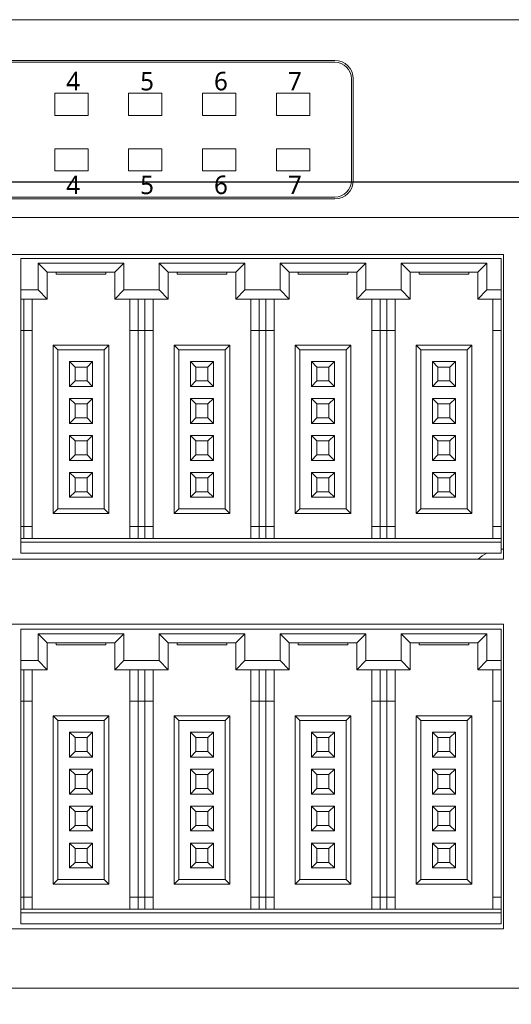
# Model space of a CAD drawing. Header units: millimetres. Extents: x 2293 to 4250, y -591 to 894.
# Tile 115 of 117: x 3961 to 3988, y 693 to 746. Entities that reach past the tile are written whole.
import ezdxf

# ---------------------------------------------------------------- set-up
doc = ezdxf.new("R2010")
doc.units = ezdxf.units.MM
doc.header["$PDSIZE"] = -1
doc.layers.add('1', color=7, linetype='Continuous', lineweight=13)
doc.dimstyles.new('ISO-25', dxfattribs={"dimtxt": 2.5, "dimasz": 2.5, "dimexe": 1.25, "dimexo": 0.625, "dimtad": 1, "dimtxsty": 'Standard', "dimcen": 2.5, "dimadec": 0, "dimazin": 0, "dimtfac": 1, "dimtmove": 0, "dimatfit": 3, "dimfxl": 1, "dimarcsym": 0})

# ---------------------------------------------------------------- blocks, each defined once
blk = doc.blocks.new('*D74')
at = {"color": 0, "lineweight": -2}
for p, q in [((4006.215, 736.982), (3878.615, 736.982)), ((3880.615, 732.902), (3880.615, 722.756)), ((3880.615, 706.062), (3880.615, 716.208)), ((3898.415, 701.982), (3878.615, 701.982))]:
    blk.add_line(p, q, dxfattribs=at)
at = {"color": 0}
for points in [[(3881.295, 732.902), (3879.935, 732.902), (3880.615, 736.982)], [(3879.935, 706.062), (3881.295, 706.062), (3880.615, 701.982)]]:
    blk.add_solid(points, dxfattribs=at)
at = {"layer": 'Defpoints', "color": 0}
for p in [(3880.615, 736.982), (4006.215, 736.982), (3898.415, 701.982)]:
    blk.add_point(p, dxfattribs=at)
at = {"color": 0, "insert": (3880.615, 719.482), "char_height": 3.5, "attachment_point": 5}
blk.add_mtext('(35)', dxfattribs=at)
blk = doc.blocks.new('*D75')
at = {"color": 0, "lineweight": -2}
for p, q in [((3901.115, 695.382), (3901.115, 671.025)), ((4003.515, 695.382), (4003.515, 671.025)), ((3905.195, 673.025), (3999.435, 673.025))]:
    blk.add_line(p, q, dxfattribs=at)
at = {"color": 0}
for points in [[(3905.195, 673.705), (3905.195, 672.345), (3901.115, 673.025)], [(3999.435, 672.345), (3999.435, 673.705), (4003.515, 673.025)]]:
    blk.add_solid(points, dxfattribs=at)
at = {"layer": 'Defpoints', "color": 0}
for p in [(3901.115, 695.382), (4003.515, 695.382), (4003.515, 673.025)]:
    blk.add_point(p, dxfattribs=at)
at = {"color": 0, "insert": (3952.315, 676.59), "char_height": 3.5, "attachment_point": 5}
blk.add_mtext('102,4%%p0,5', dxfattribs=at)
blk = doc.blocks.new('*D76')
at = {"color": 0, "lineweight": -2}
for p, q in [((4006.215, 736.982), (4006.215, 657.931)), ((3898.415, 701.982), (3898.415, 657.931)), ((3902.495, 659.931), (4002.135, 659.931))]:
    blk.add_line(p, q, dxfattribs=at)
at = {"color": 0}
for points in [[(3902.495, 660.611), (3902.495, 659.251), (3898.415, 659.931)], [(4002.135, 659.251), (4002.135, 660.611), (4006.215, 659.931)]]:
    blk.add_solid(points, dxfattribs=at)
at = {"layer": 'Defpoints', "color": 0}
for p in [(4006.215, 736.982), (3898.415, 701.982), (4006.215, 659.931)]:
    blk.add_point(p, dxfattribs=at)
at = {"color": 0, "insert": (3952.315, 663.496), "char_height": 3.5, "attachment_point": 5}
blk.add_mtext('(107,8)', dxfattribs=at)

msp = doc.modelspace()

# ---------------------------------------------------------------- linework, layer by layer
at = {"layer": '1', "color": 92, "linetype": 'Continuous', "lineweight": 13}
for p, q in [((3930.915, 745.782), (4001.515, 745.782)), ((4001.515, 735.082), (3930.915, 735.082)), ((3930.915, 693.382), (4001.515, 693.382))]:
    msp.add_line(p, q, dxfattribs=at)
at = {"layer": '1', "color": 7, "linetype": 'Continuous', "lineweight": 18}
for p, q in [((3930.915, 745.782), (4001.515, 745.782)), ((3978.175, 743.582), (3930.915, 743.582)), ((3930.915, 743.482), (3978.175, 743.482)), ((3979.075, 742.582), (3979.075, 737.082)), ((3979.175, 742.582), (3979.175, 737.082)), ((3963.015, 741.802), (3964.815, 741.802)), ((3963.015, 740.602), (3963.015, 741.802)), ((3963.015, 740.602), (3963.015, 741.802)), ((3963.015, 741.802), (3964.815, 741.802)), ((3964.815, 741.802), (3964.815, 740.602)), ((3964.815, 741.802), (3964.815, 740.602)), ((3967.015, 741.802), (3968.815, 741.802)), ((3967.015, 740.602), (3967.015, 741.802)), ((3967.015, 740.602), (3967.015, 741.802)), ((3967.015, 741.802), (3968.815, 741.802)), ((3968.815, 741.802), (3968.815, 740.602)), ((3968.815, 741.802), (3968.815, 740.602)), ((3971.015, 741.802), (3972.815, 741.802)), ((3971.015, 740.602), (3971.015, 741.802)), ((3971.015, 740.602), (3971.015, 741.802)), ((3971.015, 741.802), (3972.815, 741.802)), ((3972.815, 741.802), (3972.815, 740.602)), ((3972.815, 741.802), (3972.815, 740.602)), ((3975.015, 741.802), (3976.815, 741.802)), ((3975.015, 740.602), (3975.015, 741.802)), ((3975.015, 740.602), (3975.015, 741.802)), ((3975.015, 741.802), (3976.815, 741.802)), ((3976.815, 741.802), (3976.815, 740.602)), ((3976.815, 741.802), (3976.815, 740.602)), ((3964.815, 740.602), (3963.015, 740.602)), ((3964.815, 740.602), (3963.015, 740.602)), ((3968.815, 740.602), (3967.015, 740.602)), ((3968.815, 740.602), (3967.015, 740.602)), ((3972.815, 740.602), (3971.015, 740.602)), ((3972.815, 740.602), (3971.015, 740.602)), ((3976.815, 740.602), (3975.015, 740.602)), ((3976.815, 740.602), (3975.015, 740.602)), ((3963.015, 738.802), (3964.815, 738.802)), ((3963.015, 737.602), (3963.015, 738.802)), ((3963.015, 737.602), (3963.015, 738.802)), ((3963.015, 738.802), (3964.815, 738.802)), ((3964.815, 738.802), (3964.815, 737.602)), ((3964.815, 738.802), (3964.815, 737.602)), ((3967.015, 737.602), (3967.015, 738.802)), ((3967.015, 738.802), (3968.815, 738.802)), ((3967.015, 738.802), (3968.815, 738.802)), ((3967.015, 737.602), (3967.015, 738.802)), ((3968.815, 738.802), (3968.815, 737.602)), ((3968.815, 738.802), (3968.815, 737.602)), ((3971.015, 737.602), (3971.015, 738.802)), ((3971.015, 738.802), (3972.815, 738.802)), ((3971.015, 737.602), (3971.015, 738.802)), ((3971.015, 738.802), (3972.815, 738.802)), ((3972.815, 738.802), (3972.815, 737.602)), ((3972.815, 738.802), (3972.815, 737.602)), ((3975.015, 738.802), (3976.815, 738.802)), ((3975.015, 737.602), (3975.015, 738.802)), ((3975.015, 737.602), (3975.015, 738.802)), ((3975.015, 738.802), (3976.815, 738.802)), ((3976.815, 738.802), (3976.815, 737.602)), ((3976.815, 738.802), (3976.815, 737.602)), ((3964.815, 737.602), (3963.015, 737.602)), ((3964.815, 737.602), (3963.015, 737.602)), ((3968.815, 737.602), (3967.015, 737.602)), ((3968.815, 737.602), (3967.015, 737.602)), ((3972.815, 737.602), (3971.015, 737.602)), ((3972.815, 737.602), (3971.015, 737.602)), ((3976.815, 737.602), (3975.015, 737.602)), ((3976.815, 737.602), (3975.015, 737.602)), ((3978.175, 736.182), (3930.915, 736.182)), ((3978.175, 736.082), (3930.915, 736.082)), ((4001.515, 735.082), (3930.915, 735.082)), ((3934.915, 733.082), (3987.315, 733.082)), ((3961.185, 732.862), (3987.185, 732.862)), ((3961.185, 731.162), (3961.185, 732.862)), ((3966.76, 732.612), (3962.11, 732.612)), ((3962.11, 732.612), (3962.61, 732.112)), ((3962.11, 732.612), (3962.11, 731.162)), ((3966.76, 732.612), (3966.26, 732.112)), ((3966.76, 731.162), (3966.76, 732.612)), ((3973.31, 732.612), (3968.66, 732.612)), ((3968.66, 732.612), (3969.16, 732.112)), ((3968.66, 732.612), (3968.66, 731.162)), ((3973.31, 732.612), (3972.81, 732.112)), ((3973.31, 731.162), (3973.31, 732.612)), ((3975.21, 732.612), (3975.21, 731.162)), ((3979.86, 732.612), (3975.21, 732.612)), ((3975.21, 732.612), (3975.71, 732.112)), ((3979.86, 732.612), (3979.36, 732.112)), ((3979.86, 731.162), (3979.86, 732.612)), ((3986.41, 732.612), (3981.76, 732.612)), ((3981.76, 732.612), (3982.26, 732.112)), ((3981.76, 732.612), (3981.76, 731.162)), ((3986.41, 732.612), (3985.91, 732.112)), ((3986.41, 731.162), (3986.41, 732.612)), ((3987.185, 732.862), (3987.185, 731.162)), ((3987.315, 733.082), (3987.315, 716.582)), ((3962.61, 732.112), (3962.61, 730.662)), ((3966.26, 732.112), (3962.61, 732.112)), ((3963.085, 732.012), (3963.085, 732.112)), ((3965.785, 732.012), (3965.785, 732.112)), ((3966.26, 730.662), (3966.26, 732.112)), ((3972.81, 732.112), (3969.16, 732.112)), ((3969.16, 732.112), (3969.16, 730.662)), ((3969.635, 732.012), (3969.635, 732.112)), ((3972.335, 732.012), (3972.335, 732.112)), ((3972.81, 730.662), (3972.81, 732.112)), ((3979.36, 732.112), (3975.71, 732.112)), ((3975.71, 732.112), (3975.71, 730.662)), ((3976.185, 732.012), (3976.185, 732.112)), ((3978.885, 732.012), (3978.885, 732.112)), ((3979.36, 730.662), (3979.36, 732.112)), ((3985.91, 732.112), (3982.26, 732.112)), ((3982.26, 732.112), (3982.26, 730.662)), ((3982.735, 732.012), (3982.735, 732.112)), ((3985.435, 732.012), (3985.435, 732.112)), ((3985.91, 730.662), (3985.91, 732.112)), ((3963.085, 732.012), (3965.785, 732.012)), ((3969.635, 732.012), (3972.335, 732.012)), ((3976.185, 732.012), (3978.885, 732.012)), ((3982.735, 732.012), (3985.435, 732.012)), ((3961.185, 731.162), (3961.185, 730.662)), ((3962.11, 731.162), (3961.185, 731.162)), ((3962.11, 731.162), (3962.61, 730.662)), ((3966.76, 731.162), (3966.26, 730.662)), ((3968.66, 731.162), (3966.76, 731.162)), ((3968.66, 731.162), (3969.16, 730.662)), ((3973.31, 731.162), (3972.81, 730.662)), ((3975.21, 731.162), (3973.31, 731.162)), ((3975.21, 731.162), (3975.71, 730.662)), ((3979.86, 731.162), (3979.36, 730.662)), ((3981.76, 731.162), (3979.86, 731.162)), ((3981.76, 731.162), (3982.26, 730.662)), ((3986.41, 731.162), (3985.91, 730.662)), ((3987.185, 731.162), (3986.41, 731.162)), ((3987.185, 730.662), (3987.185, 731.162)), ((3961.185, 730.662), (3961.185, 728.962)), ((3962.61, 730.662), (3961.185, 730.662)), ((3961.335, 730.662), (3961.335, 728.962)), ((3961.785, 730.662), (3961.785, 728.962)), ((3969.16, 730.662), (3966.26, 730.662)), ((3967.085, 728.962), (3967.085, 730.662)), ((3967.535, 728.962), (3967.535, 730.662)), ((3967.885, 730.662), (3967.885, 728.962)), ((3968.335, 730.662), (3968.335, 728.962)), ((3975.71, 730.662), (3972.81, 730.662)), ((3973.635, 728.962), (3973.635, 730.662)), ((3974.085, 728.962), (3974.085, 730.662)), ((3974.435, 730.662), (3974.435, 728.962)), ((3974.885, 730.662), (3974.885, 728.962)), ((3982.26, 730.662), (3979.36, 730.662)), ((3980.185, 728.962), (3980.185, 730.662)), ((3980.635, 728.962), (3980.635, 730.662)), ((3980.985, 730.662), (3980.985, 728.962)), ((3981.435, 730.662), (3981.435, 728.962)), ((3987.185, 730.662), (3985.91, 730.662)), ((3986.735, 728.962), (3986.735, 730.662)), ((3987.185, 728.962), (3987.185, 730.662)), ((3961.185, 728.962), (3961.185, 718.362)), ((3961.335, 728.962), (3961.185, 728.962)), ((3961.335, 728.962), (3961.335, 718.362)), ((3961.335, 728.962), (3961.785, 728.962)), ((3961.785, 728.962), (3961.785, 718.362)), ((3967.085, 718.362), (3967.085, 728.962)), ((3967.085, 728.962), (3967.535, 728.962)), ((3967.535, 718.362), (3967.535, 728.962)), ((3967.885, 728.962), (3967.535, 728.962)), ((3967.885, 728.962), (3967.885, 718.362)), ((3967.885, 728.962), (3968.335, 728.962)), ((3968.335, 728.962), (3968.335, 718.362)), ((3973.635, 718.362), (3973.635, 728.962)), ((3973.635, 728.962), (3974.085, 728.962)), ((3974.085, 718.362), (3974.085, 728.962)), ((3974.435, 728.962), (3974.085, 728.962)), ((3974.435, 728.962), (3974.435, 718.362)), ((3974.435, 728.962), (3974.885, 728.962)), ((3974.885, 728.962), (3974.885, 718.362)), ((3980.185, 718.362), (3980.185, 728.962)), ((3980.185, 728.962), (3980.635, 728.962)), ((3980.635, 718.362), (3980.635, 728.962)), ((3980.985, 728.962), (3980.635, 728.962)), ((3980.985, 728.962), (3980.985, 718.362)), ((3980.985, 728.962), (3981.435, 728.962)), ((3981.435, 728.962), (3981.435, 718.362)), ((3986.735, 718.362), (3986.735, 728.962)), ((3986.735, 728.962), (3987.185, 728.962)), ((3987.185, 718.362), (3987.185, 728.962)), ((3965.935, 728.162), (3962.935, 728.162)), ((3962.935, 728.162), (3962.935, 719.062)), ((3962.935, 728.162), (3963.185, 727.912)), ((3963.185, 727.912), (3963.185, 719.312)), ((3965.685, 727.912), (3963.185, 727.912)), ((3965.935, 728.162), (3965.685, 727.912)), ((3965.685, 719.312), (3965.685, 727.912)), ((3965.935, 719.062), (3965.935, 728.162)), ((3969.485, 728.162), (3969.485, 719.062)), ((3969.485, 728.162), (3969.735, 727.912)), ((3972.485, 728.162), (3969.485, 728.162)), ((3972.235, 727.912), (3969.735, 727.912)), ((3969.735, 727.912), (3969.735, 719.312)), ((3972.485, 728.162), (3972.235, 727.912)), ((3972.235, 719.312), (3972.235, 727.912)), ((3972.485, 719.062), (3972.485, 728.162)), ((3976.035, 728.162), (3976.035, 719.062)), ((3979.035, 728.162), (3976.035, 728.162)), ((3976.035, 728.162), (3976.285, 727.912)), ((3976.285, 727.912), (3976.285, 719.312)), ((3978.785, 727.912), (3976.285, 727.912)), ((3979.035, 728.162), (3978.785, 727.912)), ((3978.785, 719.312), (3978.785, 727.912)), ((3979.035, 719.062), (3979.035, 728.162)), ((3985.585, 728.162), (3982.585, 728.162)), ((3982.585, 728.162), (3982.835, 727.912)), ((3982.585, 728.162), (3982.585, 719.062)), ((3985.335, 727.912), (3982.835, 727.912)), ((3982.835, 727.912), (3982.835, 719.312)), ((3985.585, 728.162), (3985.335, 727.912)), ((3985.335, 719.312), (3985.335, 727.912)), ((3985.585, 719.062), (3985.585, 728.162)), ((3963.81, 727.287), (3963.81, 725.937)), ((3965.06, 727.287), (3963.81, 727.287)), ((3963.81, 727.287), (3964.11, 726.987)), ((3965.06, 727.287), (3964.76, 726.987)), ((3965.06, 725.937), (3965.06, 727.287)), ((3970.36, 727.287), (3970.36, 725.937)), ((3971.61, 727.287), (3970.36, 727.287)), ((3970.36, 727.287), (3970.66, 726.987)), ((3971.61, 727.287), (3971.31, 726.987)), ((3971.61, 725.937), (3971.61, 727.287)), ((3978.16, 727.287), (3976.91, 727.287)), ((3976.91, 727.287), (3977.21, 726.987)), ((3976.91, 727.287), (3976.91, 725.937)), ((3978.16, 727.287), (3977.86, 726.987)), ((3978.16, 725.937), (3978.16, 727.287)), ((3983.46, 727.287), (3983.46, 725.937)), ((3984.71, 727.287), (3983.46, 727.287)), ((3983.46, 727.287), (3983.76, 726.987)), ((3984.71, 727.287), (3984.41, 726.987)), ((3984.71, 725.937), (3984.71, 727.287)), ((3964.11, 726.987), (3964.11, 726.237)), ((3964.76, 726.987), (3964.11, 726.987)), ((3964.76, 726.237), (3964.76, 726.987)), ((3971.31, 726.987), (3970.66, 726.987)), ((3970.66, 726.987), (3970.66, 726.237)), ((3971.31, 726.237), (3971.31, 726.987)), ((3977.21, 726.987), (3977.21, 726.237)), ((3977.86, 726.987), (3977.21, 726.987)), ((3977.86, 726.237), (3977.86, 726.987)), ((3984.41, 726.987), (3983.76, 726.987)), ((3983.76, 726.987), (3983.76, 726.237)), ((3984.41, 726.237), (3984.41, 726.987)), ((3963.81, 725.937), (3964.11, 726.237)), ((3964.11, 726.237), (3964.76, 726.237)), ((3965.06, 725.937), (3964.76, 726.237)), ((3970.36, 725.937), (3970.66, 726.237)), ((3970.66, 726.237), (3971.31, 726.237)), ((3971.61, 725.937), (3971.31, 726.237)), ((3976.91, 725.937), (3977.21, 726.237)), ((3977.21, 726.237), (3977.86, 726.237)), ((3978.16, 725.937), (3977.86, 726.237)), ((3983.46, 725.937), (3983.76, 726.237)), ((3983.76, 726.237), (3984.41, 726.237)), ((3984.71, 725.937), (3984.41, 726.237)), ((3963.81, 725.937), (3965.06, 725.937)), ((3970.36, 725.937), (3971.61, 725.937)), ((3976.91, 725.937), (3978.16, 725.937)), ((3983.46, 725.937), (3984.71, 725.937)), ((3963.81, 725.287), (3964.11, 724.987)), ((3963.81, 725.287), (3963.81, 723.937)), ((3965.06, 725.287), (3963.81, 725.287)), ((3965.06, 725.287), (3964.76, 724.987)), ((3965.06, 723.937), (3965.06, 725.287)), ((3970.36, 725.287), (3970.66, 724.987)), ((3970.36, 725.287), (3970.36, 723.937)), ((3971.61, 725.287), (3970.36, 725.287)), ((3971.61, 725.287), (3971.31, 724.987)), ((3971.61, 723.937), (3971.61, 725.287)), ((3976.91, 725.287), (3977.21, 724.987)), ((3976.91, 725.287), (3976.91, 723.937)), ((3978.16, 725.287), (3976.91, 725.287)), ((3978.16, 725.287), (3977.86, 724.987)), ((3978.16, 723.937), (3978.16, 725.287)), ((3983.46, 725.287), (3983.76, 724.987)), ((3983.46, 725.287), (3983.46, 723.937)), ((3984.71, 725.287), (3983.46, 725.287)), ((3984.71, 725.287), (3984.41, 724.987)), ((3984.71, 723.937), (3984.71, 725.287)), ((3964.11, 724.987), (3964.11, 724.237)), ((3964.76, 724.987), (3964.11, 724.987)), ((3964.76, 724.237), (3964.76, 724.987)), ((3970.66, 724.987), (3970.66, 724.237)), ((3971.31, 724.987), (3970.66, 724.987)), ((3971.31, 724.237), (3971.31, 724.987)), ((3977.21, 724.987), (3977.21, 724.237)), ((3977.86, 724.987), (3977.21, 724.987)), ((3977.86, 724.237), (3977.86, 724.987)), ((3984.41, 724.987), (3983.76, 724.987)), ((3983.76, 724.987), (3983.76, 724.237)), ((3984.41, 724.237), (3984.41, 724.987)), ((3963.81, 723.937), (3964.11, 724.237)), ((3964.11, 724.237), (3964.76, 724.237)), ((3965.06, 723.937), (3964.76, 724.237)), ((3970.36, 723.937), (3970.66, 724.237)), ((3970.66, 724.237), (3971.31, 724.237)), ((3971.61, 723.937), (3971.31, 724.237)), ((3976.91, 723.937), (3977.21, 724.237)), ((3977.21, 724.237), (3977.86, 724.237)), ((3978.16, 723.937), (3977.86, 724.237)), ((3983.46, 723.937), (3983.76, 724.237)), ((3983.76, 724.237), (3984.41, 724.237)), ((3984.71, 723.937), (3984.41, 724.237)), ((3963.81, 723.937), (3965.06, 723.937)), ((3970.36, 723.937), (3971.61, 723.937)), ((3976.91, 723.937), (3978.16, 723.937)), ((3983.46, 723.937), (3984.71, 723.937)), ((3963.81, 723.287), (3964.11, 722.987)), ((3963.81, 723.287), (3963.81, 721.937)), ((3965.06, 723.287), (3963.81, 723.287)), ((3965.06, 723.287), (3964.76, 722.987)), ((3965.06, 721.937), (3965.06, 723.287)), ((3970.36, 723.287), (3970.66, 722.987)), ((3970.36, 723.287), (3970.36, 721.937)), ((3971.61, 723.287), (3970.36, 723.287)), ((3971.61, 723.287), (3971.31, 722.987)), ((3971.61, 721.937), (3971.61, 723.287)), ((3978.16, 723.287), (3976.91, 723.287)), ((3976.91, 723.287), (3977.21, 722.987)), ((3976.91, 723.287), (3976.91, 721.937)), ((3978.16, 723.287), (3977.86, 722.987)), ((3978.16, 721.937), (3978.16, 723.287)), ((3983.46, 723.287), (3983.76, 722.987)), ((3983.46, 723.287), (3983.46, 721.937)), ((3984.71, 723.287), (3983.46, 723.287)), ((3984.71, 723.287), (3984.41, 722.987)), ((3984.71, 721.937), (3984.71, 723.287)), ((3964.11, 722.987), (3964.11, 722.237)), ((3964.76, 722.987), (3964.11, 722.987)), ((3964.76, 722.237), (3964.76, 722.987)), ((3971.31, 722.987), (3970.66, 722.987)), ((3970.66, 722.987), (3970.66, 722.237)), ((3971.31, 722.237), (3971.31, 722.987)), ((3977.86, 722.987), (3977.21, 722.987)), ((3977.21, 722.987), (3977.21, 722.237)), ((3977.86, 722.237), (3977.86, 722.987)), ((3983.76, 722.987), (3983.76, 722.237)), ((3984.41, 722.987), (3983.76, 722.987)), ((3984.41, 722.237), (3984.41, 722.987)), ((3963.81, 721.937), (3964.11, 722.237)), ((3963.81, 721.937), (3965.06, 721.937)), ((3964.11, 722.237), (3964.76, 722.237)), ((3965.06, 721.937), (3964.76, 722.237)), ((3970.36, 721.937), (3970.66, 722.237)), ((3970.36, 721.937), (3971.61, 721.937)), ((3970.66, 722.237), (3971.31, 722.237)), ((3971.61, 721.937), (3971.31, 722.237)), ((3976.91, 721.937), (3977.21, 722.237)), ((3976.91, 721.937), (3978.16, 721.937)), ((3977.21, 722.237), (3977.86, 722.237)), ((3978.16, 721.937), (3977.86, 722.237)), ((3983.46, 721.937), (3983.76, 722.237)), ((3983.46, 721.937), (3984.71, 721.937)), ((3983.76, 722.237), (3984.41, 722.237)), ((3984.71, 721.937), (3984.41, 722.237)), ((3963.81, 721.287), (3964.11, 720.987)), ((3963.81, 721.287), (3963.81, 719.937)), ((3965.06, 721.287), (3963.81, 721.287)), ((3964.76, 720.987), (3964.11, 720.987)), ((3964.11, 720.987), (3964.11, 720.237)), ((3965.06, 721.287), (3964.76, 720.987)), ((3964.76, 720.237), (3964.76, 720.987)), ((3965.06, 719.937), (3965.06, 721.287)), ((3971.61, 721.287), (3970.36, 721.287)), ((3970.36, 721.287), (3970.66, 720.987)), ((3970.36, 721.287), (3970.36, 719.937)), ((3970.66, 720.987), (3970.66, 720.237)), ((3971.31, 720.987), (3970.66, 720.987)), ((3971.61, 721.287), (3971.31, 720.987)), ((3971.31, 720.237), (3971.31, 720.987)), ((3971.61, 719.937), (3971.61, 721.287)), ((3978.16, 721.287), (3976.91, 721.287)), ((3976.91, 721.287), (3977.21, 720.987)), ((3976.91, 721.287), (3976.91, 719.937)), ((3977.86, 720.987), (3977.21, 720.987)), ((3977.21, 720.987), (3977.21, 720.237)), ((3978.16, 721.287), (3977.86, 720.987)), ((3977.86, 720.237), (3977.86, 720.987)), ((3978.16, 719.937), (3978.16, 721.287)), ((3983.46, 721.287), (3983.76, 720.987)), ((3983.46, 721.287), (3983.46, 719.937)), ((3984.71, 721.287), (3983.46, 721.287)), ((3984.41, 720.987), (3983.76, 720.987)), ((3983.76, 720.987), (3983.76, 720.237)), ((3984.71, 721.287), (3984.41, 720.987)), ((3984.41, 720.237), (3984.41, 720.987)), ((3984.71, 719.937), (3984.71, 721.287)), ((3963.81, 719.937), (3964.11, 720.237)), ((3963.81, 719.937), (3965.06, 719.937)), ((3964.11, 720.237), (3964.76, 720.237)), ((3965.06, 719.937), (3964.76, 720.237)), ((3970.36, 719.937), (3970.66, 720.237)), ((3970.36, 719.937), (3971.61, 719.937)), ((3970.66, 720.237), (3971.31, 720.237)), ((3971.61, 719.937), (3971.31, 720.237)), ((3976.91, 719.937), (3977.21, 720.237)), ((3976.91, 719.937), (3978.16, 719.937)), ((3977.21, 720.237), (3977.86, 720.237)), ((3978.16, 719.937), (3977.86, 720.237)), ((3983.46, 719.937), (3983.76, 720.237)), ((3983.46, 719.937), (3984.71, 719.937)), ((3983.76, 720.237), (3984.41, 720.237)), ((3984.71, 719.937), (3984.41, 720.237)), ((3962.935, 719.062), (3963.185, 719.312)), ((3963.185, 719.312), (3965.685, 719.312)), ((3965.935, 719.062), (3965.685, 719.312)), ((3969.485, 719.062), (3969.735, 719.312)), ((3969.735, 719.312), (3972.235, 719.312)), ((3972.485, 719.062), (3972.235, 719.312)), ((3976.035, 719.062), (3976.285, 719.312)), ((3976.285, 719.312), (3978.785, 719.312)), ((3979.035, 719.062), (3978.785, 719.312)), ((3982.585, 719.062), (3982.835, 719.312)), ((3982.835, 719.312), (3985.335, 719.312)), ((3985.585, 719.062), (3985.335, 719.312)), ((3962.935, 719.062), (3965.935, 719.062)), ((3969.485, 719.062), (3972.485, 719.062)), ((3976.035, 719.062), (3979.035, 719.062)), ((3982.585, 719.062), (3985.585, 719.062)), ((3961.185, 718.362), (3961.185, 717.712)), ((3961.335, 718.362), (3961.185, 718.362)), ((3961.785, 718.362), (3961.335, 718.362)), ((3961.335, 718.362), (3961.335, 717.712)), ((3961.785, 718.362), (3961.785, 717.712)), ((3967.535, 718.362), (3967.085, 718.362)), ((3967.085, 717.712), (3967.085, 718.362)), ((3967.885, 718.362), (3967.535, 718.362)), ((3967.535, 717.712), (3967.535, 718.362)), ((3968.335, 718.362), (3967.885, 718.362)), ((3967.885, 718.362), (3967.885, 717.712)), ((3968.335, 718.362), (3968.335, 717.712)), ((3974.085, 718.362), (3973.635, 718.362)), ((3973.635, 717.712), (3973.635, 718.362)), ((3974.435, 718.362), (3974.085, 718.362)), ((3974.085, 717.712), (3974.085, 718.362)), ((3974.885, 718.362), (3974.435, 718.362)), ((3974.435, 718.362), (3974.435, 717.712)), ((3974.885, 718.362), (3974.885, 717.712)), ((3980.635, 718.362), (3980.185, 718.362)), ((3980.185, 717.712), (3980.185, 718.362)), ((3980.985, 718.362), (3980.635, 718.362)), ((3980.635, 717.712), (3980.635, 718.362)), ((3980.985, 718.362), (3980.985, 717.712)), ((3981.435, 718.362), (3980.985, 718.362)), ((3981.435, 718.362), (3981.435, 717.712)), ((3987.185, 718.362), (3986.735, 718.362)), ((3986.735, 717.712), (3986.735, 718.362)), ((3987.185, 717.712), (3987.185, 718.362)), ((3961.185, 717.712), (3961.185, 717.512)), ((3961.185, 717.712), (3987.185, 717.712)), ((3987.185, 717.512), (3987.185, 717.712)), ((3961.185, 716.912), (3961.185, 717.512)), ((3961.185, 717.512), (3987.185, 717.512)), ((3987.185, 717.512), (3987.185, 716.912)), ((3987.185, 716.912), (3961.185, 716.912)), ((3987.315, 716.582), (3934.915, 716.582)), ((3934.915, 713.082), (3987.315, 713.082)), ((3987.315, 713.082), (3987.315, 696.582)), ((3961.185, 712.807), (3987.185, 712.807)), ((3961.185, 711.107), (3961.185, 712.807)), ((3966.76, 712.557), (3962.11, 712.557)), ((3962.11, 712.557), (3962.61, 712.057)), ((3962.11, 712.557), (3962.11, 711.107)), ((3966.76, 712.557), (3966.26, 712.057)), ((3966.76, 711.107), (3966.76, 712.557)), ((3973.31, 712.557), (3968.66, 712.557)), ((3968.66, 712.557), (3969.16, 712.057)), ((3968.66, 712.557), (3968.66, 711.107)), ((3973.31, 712.557), (3972.81, 712.057)), ((3973.31, 711.107), (3973.31, 712.557)), ((3975.21, 712.557), (3975.21, 711.107)), ((3979.86, 712.557), (3975.21, 712.557)), ((3975.21, 712.557), (3975.71, 712.057)), ((3979.86, 712.557), (3979.36, 712.057)), ((3979.86, 711.107), (3979.86, 712.557)), ((3986.41, 712.557), (3981.76, 712.557)), ((3981.76, 712.557), (3982.26, 712.057)), ((3981.76, 712.557), (3981.76, 711.107)), ((3986.41, 712.557), (3985.91, 712.057)), ((3986.41, 711.107), (3986.41, 712.557)), ((3987.185, 712.807), (3987.185, 711.107)), ((3962.61, 712.057), (3962.61, 710.607)), ((3966.26, 712.057), (3962.61, 712.057)), ((3963.085, 711.957), (3963.085, 712.057)), ((3963.085, 711.957), (3965.785, 711.957)), ((3965.785, 711.957), (3965.785, 712.057)), ((3966.26, 710.607), (3966.26, 712.057)), ((3972.81, 712.057), (3969.16, 712.057)), ((3969.16, 712.057), (3969.16, 710.607)), ((3969.635, 711.957), (3969.635, 712.057)), ((3969.635, 711.957), (3972.335, 711.957)), ((3972.335, 711.957), (3972.335, 712.057)), ((3972.81, 710.607), (3972.81, 712.057)), ((3979.36, 712.057), (3975.71, 712.057)), ((3975.71, 712.057), (3975.71, 710.607)), ((3976.185, 711.957), (3976.185, 712.057)), ((3976.185, 711.957), (3978.885, 711.957)), ((3978.885, 711.957), (3978.885, 712.057)), ((3979.36, 710.607), (3979.36, 712.057)), ((3985.91, 712.057), (3982.26, 712.057)), ((3982.26, 712.057), (3982.26, 710.607)), ((3982.735, 711.957), (3982.735, 712.057)), ((3982.735, 711.957), (3985.435, 711.957)), ((3985.435, 711.957), (3985.435, 712.057)), ((3985.91, 710.607), (3985.91, 712.057)), ((3961.185, 711.107), (3961.185, 710.607)), ((3962.11, 711.107), (3961.185, 711.107)), ((3962.11, 711.107), (3962.61, 710.607)), ((3966.76, 711.107), (3966.26, 710.607)), ((3968.66, 711.107), (3966.76, 711.107)), ((3968.66, 711.107), (3969.16, 710.607)), ((3973.31, 711.107), (3972.81, 710.607)), ((3975.21, 711.107), (3973.31, 711.107)), ((3975.21, 711.107), (3975.71, 710.607)), ((3979.86, 711.107), (3979.36, 710.607)), ((3981.76, 711.107), (3979.86, 711.107)), ((3981.76, 711.107), (3982.26, 710.607)), ((3986.41, 711.107), (3985.91, 710.607)), ((3987.185, 711.107), (3986.41, 711.107)), ((3987.185, 710.607), (3987.185, 711.107)), ((3961.185, 710.607), (3961.185, 708.907)), ((3962.61, 710.607), (3961.185, 710.607)), ((3961.335, 710.607), (3961.335, 708.907)), ((3961.785, 710.607), (3961.785, 708.907)), ((3969.16, 710.607), (3966.26, 710.607)), ((3967.085, 708.907), (3967.085, 710.607)), ((3967.535, 708.907), (3967.535, 710.607)), ((3967.885, 710.607), (3967.885, 708.907)), ((3968.335, 710.607), (3968.335, 708.907)), ((3975.71, 710.607), (3972.81, 710.607)), ((3973.635, 708.907), (3973.635, 710.607)), ((3974.085, 708.907), (3974.085, 710.607)), ((3974.435, 710.607), (3974.435, 708.907)), ((3974.885, 710.607), (3974.885, 708.907)), ((3982.26, 710.607), (3979.36, 710.607)), ((3980.185, 708.907), (3980.185, 710.607)), ((3980.635, 708.907), (3980.635, 710.607)), ((3980.985, 710.607), (3980.985, 708.907)), ((3981.435, 710.607), (3981.435, 708.907)), ((3987.185, 710.607), (3985.91, 710.607)), ((3986.735, 708.907), (3986.735, 710.607)), ((3987.185, 708.907), (3987.185, 710.607)), ((3961.185, 708.907), (3961.185, 698.307)), ((3961.335, 708.907), (3961.185, 708.907)), ((3961.335, 708.907), (3961.335, 698.307)), ((3961.335, 708.907), (3961.785, 708.907)), ((3961.785, 708.907), (3961.785, 698.307)), ((3967.085, 698.307), (3967.085, 708.907)), ((3967.085, 708.907), (3967.535, 708.907)), ((3967.535, 698.307), (3967.535, 708.907)), ((3967.885, 708.907), (3967.535, 708.907)), ((3967.885, 708.907), (3967.885, 698.307)), ((3967.885, 708.907), (3968.335, 708.907)), ((3968.335, 708.907), (3968.335, 698.307)), ((3973.635, 698.307), (3973.635, 708.907)), ((3973.635, 708.907), (3974.085, 708.907)), ((3974.085, 698.307), (3974.085, 708.907)), ((3974.435, 708.907), (3974.085, 708.907)), ((3974.435, 708.907), (3974.435, 698.307)), ((3974.435, 708.907), (3974.885, 708.907)), ((3974.885, 708.907), (3974.885, 698.307)), ((3980.185, 698.307), (3980.185, 708.907)), ((3980.185, 708.907), (3980.635, 708.907)), ((3980.635, 698.307), (3980.635, 708.907)), ((3980.985, 708.907), (3980.635, 708.907)), ((3980.985, 708.907), (3980.985, 698.307)), ((3980.985, 708.907), (3981.435, 708.907)), ((3981.435, 708.907), (3981.435, 698.307)), ((3986.735, 698.307), (3986.735, 708.907)), ((3986.735, 708.907), (3987.185, 708.907)), ((3987.185, 698.307), (3987.185, 708.907)), ((3965.935, 708.107), (3962.935, 708.107)), ((3962.935, 708.107), (3962.935, 699.007)), ((3962.935, 708.107), (3963.185, 707.857)), ((3965.935, 708.107), (3965.685, 707.857)), ((3965.935, 699.007), (3965.935, 708.107)), ((3969.485, 708.107), (3969.485, 699.007)), ((3969.485, 708.107), (3969.735, 707.857)), ((3972.485, 708.107), (3969.485, 708.107)), ((3972.485, 708.107), (3972.235, 707.857)), ((3972.485, 699.007), (3972.485, 708.107)), ((3976.035, 708.107), (3976.035, 699.007)), ((3979.035, 708.107), (3976.035, 708.107)), ((3976.035, 708.107), (3976.285, 707.857)), ((3979.035, 708.107), (3978.785, 707.857)), ((3979.035, 699.007), (3979.035, 708.107)), ((3982.585, 708.107), (3982.835, 707.857)), ((3982.585, 708.107), (3982.585, 699.007)), ((3985.585, 708.107), (3982.585, 708.107)), ((3985.585, 708.107), (3985.335, 707.857)), ((3985.585, 699.007), (3985.585, 708.107)), ((3965.685, 707.857), (3963.185, 707.857)), ((3963.185, 707.857), (3963.185, 699.257)), ((3965.685, 699.257), (3965.685, 707.857)), ((3972.235, 707.857), (3969.735, 707.857)), ((3969.735, 707.857), (3969.735, 699.257)), ((3972.235, 699.257), (3972.235, 707.857)), ((3978.785, 707.857), (3976.285, 707.857)), ((3976.285, 707.857), (3976.285, 699.257)), ((3978.785, 699.257), (3978.785, 707.857)), ((3985.335, 707.857), (3982.835, 707.857)), ((3982.835, 707.857), (3982.835, 699.257)), ((3985.335, 699.257), (3985.335, 707.857)), ((3965.06, 707.232), (3963.81, 707.232)), ((3963.81, 707.232), (3964.11, 706.932)), ((3963.81, 707.232), (3963.81, 705.882)), ((3965.06, 707.232), (3964.76, 706.932)), ((3965.06, 705.882), (3965.06, 707.232)), ((3970.36, 707.232), (3970.66, 706.932)), ((3970.36, 707.232), (3970.36, 705.882)), ((3971.61, 707.232), (3970.36, 707.232)), ((3971.61, 707.232), (3971.31, 706.932)), ((3971.61, 705.882), (3971.61, 707.232)), ((3978.16, 707.232), (3976.91, 707.232)), ((3976.91, 707.232), (3977.21, 706.932)), ((3976.91, 707.232), (3976.91, 705.882)), ((3978.16, 707.232), (3977.86, 706.932)), ((3978.16, 705.882), (3978.16, 707.232)), ((3983.46, 707.232), (3983.76, 706.932)), ((3983.46, 707.232), (3983.46, 705.882)), ((3984.71, 707.232), (3983.46, 707.232)), ((3984.71, 707.232), (3984.41, 706.932)), ((3984.71, 705.882), (3984.71, 707.232)), ((3964.76, 706.932), (3964.11, 706.932)), ((3964.11, 706.932), (3964.11, 706.182)), ((3964.76, 706.182), (3964.76, 706.932)), ((3970.66, 706.932), (3970.66, 706.182)), ((3971.31, 706.932), (3970.66, 706.932)), ((3971.31, 706.182), (3971.31, 706.932)), ((3977.21, 706.932), (3977.21, 706.182)), ((3977.86, 706.932), (3977.21, 706.932)), ((3977.86, 706.182), (3977.86, 706.932)), ((3983.76, 706.932), (3983.76, 706.182)), ((3984.41, 706.932), (3983.76, 706.932)), ((3984.41, 706.182), (3984.41, 706.932)), ((3963.81, 705.882), (3964.11, 706.182)), ((3964.11, 706.182), (3964.76, 706.182)), ((3965.06, 705.882), (3964.76, 706.182)), ((3970.36, 705.882), (3970.66, 706.182)), ((3970.66, 706.182), (3971.31, 706.182)), ((3971.61, 705.882), (3971.31, 706.182)), ((3976.91, 705.882), (3977.21, 706.182)), ((3977.21, 706.182), (3977.86, 706.182)), ((3978.16, 705.882), (3977.86, 706.182)), ((3983.46, 705.882), (3983.76, 706.182)), ((3983.76, 706.182), (3984.41, 706.182)), ((3984.71, 705.882), (3984.41, 706.182)), ((3963.81, 705.882), (3965.06, 705.882)), ((3970.36, 705.882), (3971.61, 705.882)), ((3976.91, 705.882), (3978.16, 705.882)), ((3983.46, 705.882), (3984.71, 705.882)), ((3963.81, 705.232), (3964.11, 704.932)), ((3963.81, 705.232), (3963.81, 703.882)), ((3965.06, 705.232), (3963.81, 705.232)), ((3964.11, 704.932), (3964.11, 704.182)), ((3964.76, 704.932), (3964.11, 704.932)), ((3965.06, 705.232), (3964.76, 704.932)), ((3964.76, 704.182), (3964.76, 704.932)), ((3965.06, 703.882), (3965.06, 705.232)), ((3971.61, 705.232), (3970.36, 705.232)), ((3970.36, 705.232), (3970.66, 704.932)), ((3970.36, 705.232), (3970.36, 703.882)), ((3971.31, 704.932), (3970.66, 704.932)), ((3970.66, 704.932), (3970.66, 704.182)), ((3971.61, 705.232), (3971.31, 704.932)), ((3971.31, 704.182), (3971.31, 704.932)), ((3971.61, 703.882), (3971.61, 705.232)), ((3976.91, 705.232), (3977.21, 704.932)), ((3976.91, 705.232), (3976.91, 703.882)), ((3978.16, 705.232), (3976.91, 705.232)), ((3977.86, 704.932), (3977.21, 704.932)), ((3977.21, 704.932), (3977.21, 704.182)), ((3978.16, 705.232), (3977.86, 704.932)), ((3977.86, 704.182), (3977.86, 704.932)), ((3978.16, 703.882), (3978.16, 705.232)), ((3983.46, 705.232), (3983.46, 703.882)), ((3984.71, 705.232), (3983.46, 705.232)), ((3983.46, 705.232), (3983.76, 704.932)), ((3983.76, 704.932), (3983.76, 704.182)), ((3984.41, 704.932), (3983.76, 704.932)), ((3984.71, 705.232), (3984.41, 704.932)), ((3984.41, 704.182), (3984.41, 704.932)), ((3984.71, 703.882), (3984.71, 705.232)), ((3963.81, 703.882), (3964.11, 704.182)), ((3963.81, 703.882), (3965.06, 703.882)), ((3964.11, 704.182), (3964.76, 704.182)), ((3965.06, 703.882), (3964.76, 704.182)), ((3970.36, 703.882), (3970.66, 704.182)), ((3970.36, 703.882), (3971.61, 703.882)), ((3970.66, 704.182), (3971.31, 704.182)), ((3971.61, 703.882), (3971.31, 704.182)), ((3976.91, 703.882), (3977.21, 704.182)), ((3976.91, 703.882), (3978.16, 703.882)), ((3977.21, 704.182), (3977.86, 704.182)), ((3978.16, 703.882), (3977.86, 704.182)), ((3983.46, 703.882), (3983.76, 704.182)), ((3983.46, 703.882), (3984.71, 703.882)), ((3983.76, 704.182), (3984.41, 704.182)), ((3984.71, 703.882), (3984.41, 704.182)), ((3965.06, 703.232), (3963.81, 703.232)), ((3963.81, 703.232), (3964.11, 702.932)), ((3963.81, 703.232), (3963.81, 701.882)), ((3964.76, 702.932), (3964.11, 702.932)), ((3964.11, 702.932), (3964.11, 702.182)), ((3965.06, 703.232), (3964.76, 702.932)), ((3964.76, 702.182), (3964.76, 702.932)), ((3965.06, 701.882), (3965.06, 703.232)), ((3970.36, 703.232), (3970.66, 702.932)), ((3970.36, 703.232), (3970.36, 701.882)), ((3971.61, 703.232), (3970.36, 703.232)), ((3971.31, 702.932), (3970.66, 702.932)), ((3970.66, 702.932), (3970.66, 702.182)), ((3971.61, 703.232), (3971.31, 702.932)), ((3971.31, 702.182), (3971.31, 702.932)), ((3971.61, 701.882), (3971.61, 703.232)), ((3978.16, 703.232), (3976.91, 703.232)), ((3976.91, 703.232), (3977.21, 702.932)), ((3976.91, 703.232), (3976.91, 701.882)), ((3977.86, 702.932), (3977.21, 702.932)), ((3977.21, 702.932), (3977.21, 702.182)), ((3978.16, 703.232), (3977.86, 702.932)), ((3977.86, 702.182), (3977.86, 702.932)), ((3978.16, 701.882), (3978.16, 703.232)), ((3983.46, 703.232), (3983.76, 702.932)), ((3983.46, 703.232), (3983.46, 701.882)), ((3984.71, 703.232), (3983.46, 703.232)), ((3984.41, 702.932), (3983.76, 702.932)), ((3983.76, 702.932), (3983.76, 702.182)), ((3984.71, 703.232), (3984.41, 702.932)), ((3984.41, 702.182), (3984.41, 702.932)), ((3984.71, 701.882), (3984.71, 703.232)), ((3963.81, 701.882), (3964.11, 702.182)), ((3963.81, 701.882), (3965.06, 701.882)), ((3964.11, 702.182), (3964.76, 702.182)), ((3965.06, 701.882), (3964.76, 702.182)), ((3970.36, 701.882), (3970.66, 702.182)), ((3970.36, 701.882), (3971.61, 701.882)), ((3970.66, 702.182), (3971.31, 702.182)), ((3971.61, 701.882), (3971.31, 702.182)), ((3976.91, 701.882), (3977.21, 702.182)), ((3976.91, 701.882), (3978.16, 701.882)), ((3977.21, 702.182), (3977.86, 702.182)), ((3978.16, 701.882), (3977.86, 702.182)), ((3983.46, 701.882), (3983.76, 702.182)), ((3983.46, 701.882), (3984.71, 701.882)), ((3983.76, 702.182), (3984.41, 702.182)), ((3984.71, 701.882), (3984.41, 702.182)), ((3963.81, 701.232), (3964.11, 700.932)), ((3963.81, 701.232), (3963.81, 699.882)), ((3965.06, 701.232), (3963.81, 701.232)), ((3965.06, 701.232), (3964.76, 700.932)), ((3965.06, 699.882), (3965.06, 701.232)), ((3971.61, 701.232), (3970.36, 701.232)), ((3970.36, 701.232), (3970.66, 700.932)), ((3970.36, 701.232), (3970.36, 699.882)), ((3971.61, 701.232), (3971.31, 700.932)), ((3971.61, 699.882), (3971.61, 701.232)), ((3978.16, 701.232), (3976.91, 701.232)), ((3976.91, 701.232), (3977.21, 700.932)), ((3976.91, 701.232), (3976.91, 699.882)), ((3978.16, 701.232), (3977.86, 700.932)), ((3978.16, 699.882), (3978.16, 701.232)), ((3983.46, 701.232), (3983.76, 700.932)), ((3983.46, 701.232), (3983.46, 699.882)), ((3984.71, 701.232), (3983.46, 701.232)), ((3984.71, 701.232), (3984.41, 700.932)), ((3984.71, 699.882), (3984.71, 701.232)), ((3964.11, 700.932), (3964.11, 700.182)), ((3964.76, 700.932), (3964.11, 700.932)), ((3964.76, 700.182), (3964.76, 700.932)), ((3971.31, 700.932), (3970.66, 700.932)), ((3970.66, 700.932), (3970.66, 700.182)), ((3971.31, 700.182), (3971.31, 700.932)), ((3977.86, 700.932), (3977.21, 700.932)), ((3977.21, 700.932), (3977.21, 700.182)), ((3977.86, 700.182), (3977.86, 700.932)), ((3984.41, 700.932), (3983.76, 700.932)), ((3983.76, 700.932), (3983.76, 700.182)), ((3984.41, 700.182), (3984.41, 700.932)), ((3963.81, 699.882), (3964.11, 700.182)), ((3964.11, 700.182), (3964.76, 700.182)), ((3965.06, 699.882), (3964.76, 700.182)), ((3970.36, 699.882), (3970.66, 700.182)), ((3970.66, 700.182), (3971.31, 700.182)), ((3971.61, 699.882), (3971.31, 700.182)), ((3976.91, 699.882), (3977.21, 700.182)), ((3977.21, 700.182), (3977.86, 700.182)), ((3978.16, 699.882), (3977.86, 700.182)), ((3983.46, 699.882), (3983.76, 700.182)), ((3983.76, 700.182), (3984.41, 700.182)), ((3984.71, 699.882), (3984.41, 700.182)), ((3963.81, 699.882), (3965.06, 699.882)), ((3970.36, 699.882), (3971.61, 699.882)), ((3976.91, 699.882), (3978.16, 699.882)), ((3983.46, 699.882), (3984.71, 699.882)), ((3962.935, 699.007), (3963.185, 699.257)), ((3963.185, 699.257), (3965.685, 699.257)), ((3965.935, 699.007), (3965.685, 699.257)), ((3969.485, 699.007), (3969.735, 699.257)), ((3969.735, 699.257), (3972.235, 699.257)), ((3972.485, 699.007), (3972.235, 699.257)), ((3976.035, 699.007), (3976.285, 699.257)), ((3976.285, 699.257), (3978.785, 699.257)), ((3979.035, 699.007), (3978.785, 699.257)), ((3982.585, 699.007), (3982.835, 699.257)), ((3982.835, 699.257), (3985.335, 699.257)), ((3985.585, 699.007), (3985.335, 699.257)), ((3962.935, 699.007), (3965.935, 699.007)), ((3969.485, 699.007), (3972.485, 699.007)), ((3976.035, 699.007), (3979.035, 699.007)), ((3982.585, 699.007), (3985.585, 699.007)), ((3961.185, 698.307), (3961.185, 697.657)), ((3961.335, 698.307), (3961.185, 698.307)), ((3961.785, 698.307), (3961.335, 698.307)), ((3961.335, 698.307), (3961.335, 697.657)), ((3961.785, 698.307), (3961.785, 697.657)), ((3967.535, 698.307), (3967.085, 698.307)), ((3967.085, 697.657), (3967.085, 698.307)), ((3967.885, 698.307), (3967.535, 698.307)), ((3967.535, 697.657), (3967.535, 698.307)), ((3967.885, 698.307), (3967.885, 697.657)), ((3968.335, 698.307), (3967.885, 698.307)), ((3968.335, 698.307), (3968.335, 697.657)), ((3974.085, 698.307), (3973.635, 698.307)), ((3973.635, 697.657), (3973.635, 698.307)), ((3974.085, 697.657), (3974.085, 698.307)), ((3974.435, 698.307), (3974.085, 698.307)), ((3974.885, 698.307), (3974.435, 698.307)), ((3974.435, 698.307), (3974.435, 697.657)), ((3974.885, 698.307), (3974.885, 697.657)), ((3980.635, 698.307), (3980.185, 698.307)), ((3980.185, 697.657), (3980.185, 698.307)), ((3980.985, 698.307), (3980.635, 698.307)), ((3980.635, 697.657), (3980.635, 698.307)), ((3980.985, 698.307), (3980.985, 697.657)), ((3981.435, 698.307), (3980.985, 698.307)), ((3981.435, 698.307), (3981.435, 697.657)), ((3987.185, 698.307), (3986.735, 698.307)), ((3986.735, 697.657), (3986.735, 698.307)), ((3987.185, 697.657), (3987.185, 698.307)), ((3961.185, 697.657), (3961.185, 697.457)), ((3961.185, 697.657), (3987.185, 697.657)), ((3961.185, 696.857), (3961.185, 697.457)), ((3961.185, 697.457), (3987.185, 697.457)), ((3987.185, 697.457), (3987.185, 697.657)), ((3987.185, 697.457), (3987.185, 696.857)), ((3987.315, 696.582), (3934.915, 696.582)), ((3987.185, 696.857), (3961.185, 696.857)), ((3930.915, 693.382), (4001.515, 693.382))]:
    msp.add_line(p, q, dxfattribs=at)
for centre, radius, start, end in [((3978.175, 742.582), 1, 0, 90), ((3978.175, 742.582), 0.9, 0, 90), ((3978.175, 737.082), 1, 270, 0), ((3978.175, 737.082), 0.9, 270, 0), ((3987.315, 715.132), 2, 90, 93.7266), ((3987.315, 715.132), 2, 117.1266, 133.5291)]:
    msp.add_arc(centre, radius, start, end, dxfattribs=at)

# ---------------------------------------------------------------- texts
at = {"char_height": 1, "width": 4.70852, "attachment_point": 1}
for s, insert in [('{\\f@Microsoft YaHei|b0|i0|c134|p34;4}', (3963.638, 742.958)), ('{\\f@Microsoft YaHei|b0|i0|c134|p34;5}', (3967.638, 742.958)), ('{\\f@Microsoft YaHei|b0|i0|c134|p34;6}', (3971.638, 742.958)), ('{\\f@Microsoft YaHei|b0|i0|c134|p34;7}', (3975.638, 742.958)), ('{\\f@Microsoft YaHei|b0|i0|c134|p34;4}', (3963.638, 737.344)), ('{\\f@Microsoft YaHei|b0|i0|c134|p34;5}', (3967.638, 737.344)), ('{\\f@Microsoft YaHei|b0|i0|c134|p34;6}', (3971.638, 737.344)), ('{\\f@Microsoft YaHei|b0|i0|c134|p34;7}', (3975.638, 737.344))]:
    msp.add_mtext(s, dxfattribs=dict(at, insert=insert))

# ---------------------------------------------------------------- dimensions: what is measured, and where the dimension line sits
at = {"color": 1}
dim = msp.add_linear_dim(base=(3880.615, 736.982), p1=(3898.415, 701.982), p2=(4006.215, 736.982), angle=90, text='(<>)', dimstyle='ISO-25', override={"dimtxt": 3.5, "dimasz": 4.08, "dimexe": 2, "dimexo": 0, "dimgap": 1.524, "dimtih": 1, "dimtoh": 1, "dimdec": 0, "dimzin": 0, "dimtxsty": 'Standard', "dimadec": 2, "dimtzin": 0}, dxfattribs=at)
dim.commit()
dim.dimension.update_dxf_attribs({"geometry": '*D74', "text_midpoint": (3880.615, 719.482)})
dim = msp.add_linear_dim(base=(4006.215, 659.931), p1=(3898.415, 701.982), p2=(4006.215, 736.982), text='(<>)', dimstyle='ISO-25', override={"dimtxt": 3.5, "dimasz": 4.08, "dimexe": 2, "dimexo": 0, "dimgap": 1.524, "dimtih": 1, "dimtoh": 1, "dimdec": 1, "dimzin": 0, "dimtxsty": 'Standard', "dimadec": 2, "dimtzin": 0}, dxfattribs=at)
dim.commit()
dim.dimension.update_dxf_attribs({"geometry": '*D76', "text_midpoint": (3952.315, 663.496)})
dim = msp.add_linear_dim(base=(4003.515, 673.025), p1=(3901.115, 695.382), p2=(4003.515, 695.382), dimstyle='ISO-25', override={"dimtxt": 3.5, "dimasz": 4.08, "dimexe": 2, "dimexo": 0, "dimgap": 1.524, "dimtih": 1, "dimtoh": 1, "dimdec": 1, "dimzin": 0, "dimadec": 2, "dimtol": 1, "dimlim": 0, "dimtp": 0.5, "dimtm": 0.5, "dimtdec": 1, "dimtzin": 0}, dxfattribs=at)
dim.commit()
dim.dimension.update_dxf_attribs({"geometry": '*D75', "text_midpoint": (3952.315, 676.59)})

doc.saveas('drawing.dxf')
